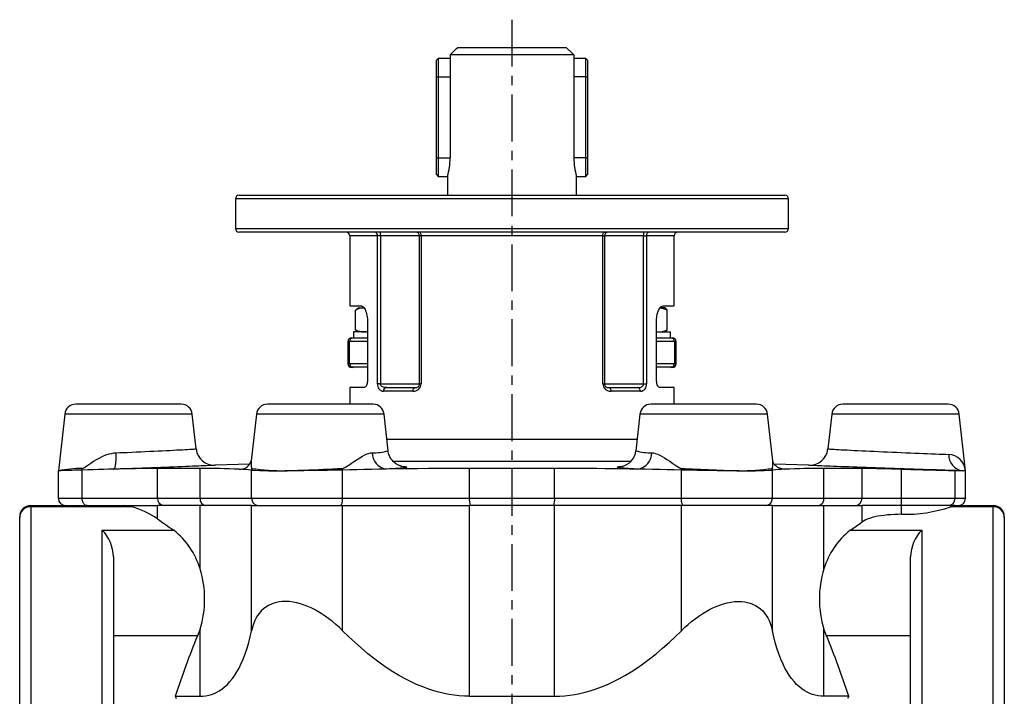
# Model space of a CAD drawing. Extents: x -225 to 398, y -39 to 781.
# Tile 3 of 4: x -218 to 49, y 597 to 781. Entities that reach past the tile are written whole.
import ezdxf

# ---------------------------------------------------------------- set-up
doc = ezdxf.new("R2010")
doc.units = 0
doc.linetypes.add('CENTERX2', pattern=[20.32, 12.7, -2.54, 2.54, -2.54])
doc.layers.get('0').update_dxf_attribs({"linetype": 'CONTINUOUS'})
doc.layers.add('FORMAT', color=7, linetype='CONTINUOUS')

msp = doc.modelspace()

# ---------------------------------------------------------------- linework, layer by layer
at = {"color": 7, "linetype": 'CONTINUOUS'}
for p, q in [((-98.75, 773.37), (-69.41, 773.37)), ((-104.08, 770.37), (-104.58, 769.87)), ((-104.58, 765.37), (-104.58, 769.87)), ((-100.85, 770.37), (-104.08, 770.37)), ((-104.08, 770.37), (-104.08, 765.37)), ((-67.31, 771.37), (-100.85, 771.37)), ((-100.85, 771.37), (-100.85, 765.37)), ((-67.31, 771.37), (-67.31, 765.37)), ((-64.08, 770.37), (-67.31, 770.37)), ((-63.58, 769.87), (-64.08, 770.37)), ((-64.08, 765.37), (-64.08, 770.37)), ((-63.58, 769.87), (-63.58, 765.37)), ((-104.58, 743.37), (-104.58, 765.37)), ((-104.08, 765.37), (-104.08, 743.37)), ((-100.85, 765.37), (-100.85, 743.37)), ((-67.31, 765.37), (-67.31, 743.37)), ((-64.08, 743.37), (-64.08, 765.37)), ((-63.58, 765.37), (-63.58, 743.37)), ((-104.58, 738.87), (-104.58, 743.37)), ((-104.08, 743.37), (-104.08, 738.37)), ((-64.08, 738.37), (-64.08, 743.37)), ((-63.58, 743.37), (-63.58, 738.87)), ((-104.58, 738.87), (-104.08, 738.37)), ((-104.08, 738.37), (-101.58, 738.37)), ((-101.58, 738.37), (-101.58, 733.25)), ((-66.58, 733.25), (-66.58, 738.37)), ((-66.58, 738.37), (-64.08, 738.37)), ((-64.08, 738.37), (-63.58, 738.87)), ((-159.08, 732.25), (-159.08, 724.25)), ((-158.08, 733.25), (-10.08, 733.25)), ((-9.08, 724.25), (-9.08, 732.25)), ((-10.08, 723.25), (-158.08, 723.25)), ((-128.08, 722.25), (-128.08, 703.25)), ((-40.08, 703.25), (-40.08, 722.25)), ((-128.08, 703.25), (-125.06, 703.25)), ((-125.58, 702.67), (-126.15, 702.34)), ((-125.58, 702.67), (-124.28, 702.67)), ((-124.19, 702.66), (-124.28, 702.67)), ((-124.28, 702.67), (-124.2, 702.67)), ((-42.58, 702.67), (-43.94, 702.67)), ((-43.09, 703.25), (-40.08, 703.25)), ((-42.45, 702.59), (-42.58, 702.67)), ((-126.53, 696.75), (-126.53, 702.09)), ((-41.97, 696.75), (-41.97, 702.09)), ((-123.27, 699.25), (-123.27, 683.07)), ((-44.88, 683.07), (-44.88, 699.25)), ((-127.58, 694.57), (-127.16, 694.57)), ((-127.16, 694.57), (-123.27, 694.57)), ((-127.08, 696.17), (-127.08, 694.57)), ((-123.27, 696.17), (-127.08, 696.17)), ((-126.15, 696.49), (-125.58, 696.17)), ((-44.88, 696.17), (-41.08, 696.17)), ((-44.88, 694.57), (-40.99, 694.57)), ((-42.58, 696.17), (-42.44, 696.24)), ((-41.08, 694.57), (-41.08, 696.17)), ((-40.99, 694.57), (-40.58, 694.57)), ((-128.58, 693.57), (-128.58, 687.57)), ((-39.58, 687.57), (-39.58, 693.57)), ((-127.16, 686.57), (-127.58, 686.57)), ((-123.27, 686.57), (-127.16, 686.57)), ((-40.99, 686.57), (-44.88, 686.57)), ((-40.58, 686.57), (-40.99, 686.57)), ((-128.08, 681.07), (-128.08, 676.57)), ((-124.23, 681.07), (-128.08, 681.07)), ((-118.12, 681.07), (-110.34, 681.07)), ((-57.81, 681.07), (-50.03, 681.07)), ((-40.08, 681.07), (-43.93, 681.07)), ((-40.08, 676.57), (-40.08, 681.07)), ((-173.76, 676.57), (-202.39, 676.57)), ((-121.76, 676.57), (-150.39, 676.57)), ((-17.76, 676.57), (-46.39, 676.57)), ((34.24, 676.57), (5.61, 676.57)), ((-205.37, 673.9), (-207.08, 658.5)), ((-169.73, 664.44), (-170.78, 673.9)), ((-153.37, 673.9), (-154.78, 661.16)), ((-117.68, 663.95), (-118.78, 673.9)), ((-49.37, 673.9), (-50.47, 663.95)), ((-13.37, 661.16), (-14.78, 673.9)), ((2.63, 673.9), (1.58, 664.44)), ((38.92, 658.5), (37.22, 673.9)), ((-155.19, 660.32), (-164.59, 659.99)), ((-51.83, 661.05), (-116.33, 661.05)), ((-13.37, 661.16), (-13.37, 661.17)), ((-3.56, 659.99), (-12.97, 660.32)), ((-207.08, 651.07), (-207.08, 658.5)), ((-168.68, 659.13), (-180.24, 659.13)), ((-72.52, 659.13), (-95.63, 659.13)), ((-10.49, 658.96), (-10.52, 658.97)), ((10.85, 659.13), (0.52, 659.13)), ((38.04, 658.5), (36.1, 658.5)), ((38.92, 658.5), (38.04, 658.5)), ((38.92, 651.07), (38.92, 658.5)), ((-214.58, 649.07), (-189.3, 649.07)), ((-189.3, 649.07), (-180.24, 649.07)), ((-168.68, 649.07), (-180.24, 649.07)), ((-154.7, 649.07), (-168.68, 649.07)), ((-154.7, 649.07), (-130, 649.07)), ((-130, 649.07), (-95.63, 649.07)), ((-72.52, 649.07), (-95.63, 649.07)), ((-38.15, 649.07), (-72.52, 649.07)), ((-13.45, 649.07), (-38.15, 649.07)), ((-13.45, 649.07), (0.52, 649.07)), ((0.52, 649.07), (10.85, 649.07)), ((21.59, 649.07), (10.85, 649.07)), ((36.01, 649.07), (21.59, 649.07)), ((36.01, 649.07), (46.42, 649.07)), ((-217.58, 645.8), (-217.58, 646.07)), ((-217.58, 369.87), (-217.58, 645.8)), ((49.42, 646.07), (49.42, 645.8)), ((49.42, 645.8), (49.42, 369.87)), ((-192.18, 635.14), (-192.18, 394.89)), ((24.02, 394.89), (24.02, 635.14)), ((-175.41, 597.36), (-175.1, 596.71)), ((-175.41, 597.36), (-168.68, 597.36)), ((-95.63, 597.36), (-72.52, 597.36)), ((7.25, 597.36), (0.52, 597.36)), ((7.25, 597.36), (6.94, 596.71))]:
    msp.add_line(p, q, dxfattribs=at)
at = {"color": 8, "linetype": 'CONTINUOUS'}
for p, q in [((-104.58, 765.37), (-104.08, 765.37)), ((-104.08, 765.37), (-100.85, 765.37)), ((-64.08, 765.37), (-67.31, 765.37)), ((-64.08, 765.37), (-63.58, 765.37)), ((-104.58, 743.37), (-104.08, 743.37)), ((-104.08, 743.37), (-100.85, 743.37)), ((-64.08, 743.37), (-67.31, 743.37)), ((-64.08, 743.37), (-63.58, 743.37)), ((-9.08, 732.25), (-159.08, 732.25)), ((-159.08, 724.25), (-9.08, 724.25)), ((-120.54, 722.25), (-128.08, 722.25)), ((-120.54, 682.07), (-120.54, 722.25)), ((-119.74, 722.25), (-120.54, 722.25)), ((-109.15, 722.25), (-119.74, 722.25)), ((-119.74, 722.25), (-119.74, 682.07)), ((-108.71, 722.25), (-109.15, 722.25)), ((-109.15, 682.07), (-109.15, 722.25)), ((-59.45, 722.25), (-108.71, 722.25)), ((-108.71, 722.25), (-108.71, 682.07)), ((-59.45, 682.07), (-59.45, 722.25)), ((-59.45, 722.25), (-59.01, 722.25)), ((-59.01, 722.25), (-59.01, 682.07)), ((-48.41, 722.25), (-59.01, 722.25)), ((-48.41, 682.07), (-48.41, 722.25)), ((-48.41, 722.25), (-47.62, 722.25)), ((-47.62, 722.25), (-47.62, 682.07)), ((-40.08, 722.25), (-47.62, 722.25)), ((-128.13, 693.57), (-128.58, 693.57)), ((-123.27, 693.57), (-128.13, 693.57)), ((-128.13, 687.57), (-128.13, 693.57)), ((-40.02, 693.57), (-44.88, 693.57)), ((-40.02, 693.57), (-40.02, 687.57)), ((-39.58, 693.57), (-40.02, 693.57)), ((-128.58, 687.57), (-128.13, 687.57)), ((-128.13, 687.57), (-123.27, 687.57)), ((-44.88, 687.57), (-40.02, 687.57)), ((-40.02, 687.57), (-39.58, 687.57)), ((-119.74, 682.07), (-120.54, 682.07)), ((-119.74, 682.07), (-109.15, 682.07)), ((-108.71, 682.07), (-109.15, 682.07)), ((-59.45, 682.07), (-59.01, 682.07)), ((-59.01, 682.07), (-48.41, 682.07)), ((-48.41, 682.07), (-47.62, 682.07)), ((-110.96, 680.07), (-118.91, 680.07)), ((-49.24, 680.07), (-57.2, 680.07)), ((-170.78, 673.9), (-205.37, 673.9)), ((-118.78, 673.9), (-153.37, 673.9)), ((-14.78, 673.9), (-49.37, 673.9)), ((37.22, 673.9), (2.63, 673.9)), ((-118.02, 667.05), (-50.13, 667.05)), ((-200.63, 651.07), (-200.63, 658.7)), ((-180.24, 651.07), (-180.24, 659.13)), ((-168.68, 651.07), (-168.68, 659.13)), ((-158.02, 658.94), (-157.68, 658.96)), ((-154.7, 651.07), (-154.7, 658.7)), ((-130, 651.07), (-130, 658.7)), ((-95.63, 651.07), (-95.63, 659.13)), ((-72.52, 651.07), (-72.52, 659.13)), ((-38.15, 651.07), (-38.15, 658.7)), ((-13.45, 651.07), (-13.45, 658.7)), ((-10.67, 658.99), (-10.13, 658.94)), ((0.52, 651.07), (0.52, 659.13)), ((10.85, 651.07), (10.85, 659.13)), ((21.59, 651.07), (21.59, 658.88)), ((36.1, 651.07), (36.1, 658.5)), ((-214.58, 649.07), (-214.58, 648.74)), ((-207.08, 651.07), (-200.63, 651.07)), ((-200.63, 651.07), (-180.24, 651.07)), ((-180.24, 651.07), (-168.68, 651.07)), ((-180.24, 645.48), (-180.24, 649.07)), ((-168.68, 651.07), (-154.7, 651.07)), ((-168.68, 631.88), (-168.68, 649.07)), ((-154.7, 651.07), (-130, 651.07)), ((-154.7, 615.1), (-154.7, 649.07)), ((-130, 651.07), (-95.63, 651.07)), ((-130, 615.1), (-130, 649.07)), ((-95.63, 651.07), (-72.52, 651.07)), ((-95.63, 597.36), (-95.63, 649.07)), ((-72.52, 651.07), (-38.15, 651.07)), ((-72.52, 597.36), (-72.52, 649.07)), ((-38.15, 651.07), (-13.45, 651.07)), ((-38.15, 615.1), (-38.15, 649.07)), ((-13.45, 651.07), (0.52, 651.07)), ((-13.45, 615.1), (-13.45, 649.07)), ((0.52, 651.07), (10.85, 651.07)), ((0.52, 631.88), (0.52, 649.07)), ((10.85, 651.07), (21.59, 651.07)), ((10.85, 644.62), (10.85, 649.07)), ((21.59, 651.07), (36.1, 651.07)), ((21.59, 646.71), (21.59, 649.07)), ((36.1, 651.07), (38.92, 651.07)), ((46.42, 648.74), (46.42, 649.07)), ((-214.58, 648.74), (-214.58, 366.87)), ((-187.09, 648.74), (-214.58, 648.74)), ((46.42, 648.74), (34.87, 648.74)), ((46.42, 366.87), (46.42, 648.74)), ((-195.18, 642.39), (-175.8, 642.39)), ((-195.18, 392.43), (-195.18, 642.39)), ((7.65, 642.39), (27.02, 642.39)), ((27.02, 642.39), (27.02, 392.43)), ((-168.68, 597.36), (-168.68, 615.56)), ((0.52, 597.36), (0.52, 615.56)), ((-169.36, 613.72), (-192.18, 613.72)), ((24.02, 613.72), (1.21, 613.72))]:
    msp.add_line(p, q, dxfattribs=at)
at = {"color": 7, "linetype": 'CONTINUOUS', "flags": 128}
for points in [[(-100.85, 771.37), (-99.09, 773.04), (-98.75, 773.37)], [(-67.31, 771.37), (-67.75, 771.79), (-69.41, 773.37)], [(-126.53, 702.09), (-126.18, 702.32), (-126.14, 702.34)], [(-125.06, 703.25), (-124.87, 703.22), (-124.68, 703.13), (-124.48, 702.99), (-124.29, 702.79), (-124.1, 702.53), (-123.92, 702.23), (-123.76, 701.89), (-123.62, 701.5), (-123.49, 701.07), (-123.4, 700.66), (-123.33, 700.21), (-123.28, 699.76), (-123.27, 699.25)], [(-44.88, 699.25), (-44.87, 699.66), (-44.84, 700.07), (-44.79, 700.47), (-44.67, 701.03), (-44.52, 701.55), (-44.33, 702.03), (-44.11, 702.44), (-43.94, 702.69), (-43.77, 702.9), (-43.59, 703.05), (-43.34, 703.2), (-43.09, 703.25)], [(-126.14, 696.5), (-126.16, 696.5), (-126.53, 696.75)], [(-44.88, 696.17), (-44.84, 696.17), (-44.79, 696.17)], [(-123.27, 683.07), (-123.28, 682.76), (-123.32, 682.46), (-123.37, 682.17), (-123.45, 681.92), (-123.55, 681.68), (-123.66, 681.47), (-123.8, 681.3), (-123.94, 681.17), (-124.08, 681.09), (-124.23, 681.07)], [(-43.93, 681.07), (-44.09, 681.1), (-44.26, 681.2), (-44.41, 681.37), (-44.56, 681.59), (-44.68, 681.86), (-44.78, 682.18), (-44.84, 682.5), (-44.88, 682.84), (-44.88, 683.07)], [(-113.92, 659.71), (-113.92, 659.71), (-113.93, 659.71), (-113.96, 659.71), (-114.01, 659.72), (-114.07, 659.74), (-114.15, 659.75), (-114.24, 659.78), (-114.34, 659.81), (-114.45, 659.85), (-114.58, 659.9), (-114.73, 659.95), (-114.88, 660.02), (-115.06, 660.11), (-115.24, 660.21), (-115.44, 660.33), (-115.65, 660.47), (-115.86, 660.63), (-116.08, 660.82), (-116.3, 661.03), (-116.51, 661.25), (-116.7, 661.5), (-116.89, 661.76), (-117.06, 662.04), (-117.21, 662.33), (-117.34, 662.62), (-117.46, 662.93), (-117.56, 663.28), (-117.63, 663.63), (-117.68, 663.95)], [(-10.52, 658.97), (-10.62, 658.98), (-10.91, 659.03), (-11.19, 659.1), (-11.46, 659.2), (-11.72, 659.3), (-11.96, 659.43), (-12.18, 659.57), (-12.38, 659.72), (-12.57, 659.88), (-12.67, 659.97), (-12.76, 660.07), (-12.91, 660.24), (-13.03, 660.4), (-13.13, 660.55), (-13.2, 660.69), (-13.26, 660.81), (-13.3, 660.92), (-13.33, 661.01), (-13.35, 661.08), (-13.36, 661.13), (-13.37, 661.16), (-13.37, 661.17), (-13.37, 661.17)], [(-200.63, 658.7), (-201.4, 658.68), (-202.13, 658.65), (-202.82, 658.63), (-203.48, 658.61), (-204.09, 658.59), (-204.64, 658.58), (-205.13, 658.56), (-205.57, 658.55), (-205.95, 658.54), (-206.29, 658.53), (-206.57, 658.52), (-206.79, 658.51), (-206.91, 658.51), (-207, 658.51), (-207.06, 658.51), (-207.08, 658.5)], [(-192.1, 658.94), (-193.45, 658.91), (-194.84, 658.87), (-196.23, 658.83), (-197.66, 658.79), (-199.13, 658.75), (-200.63, 658.7)], [(-157.68, 658.96), (-157.66, 658.96), (-157.66, 658.96)], [(-130, 658.7), (-131.01, 658.68), (-132.03, 658.65), (-133.07, 658.63), (-134.14, 658.61), (-135.22, 658.59), (-136.3, 658.58), (-137.36, 658.56), (-138.4, 658.55), (-139.45, 658.54), (-140.51, 658.53), (-141.55, 658.52), (-142.58, 658.51), (-143.35, 658.51), (-144.1, 658.51), (-144.85, 658.51), (-145.58, 658.5)], [(-118.16, 658.94), (-120.19, 658.91), (-122.22, 658.87), (-124.18, 658.83), (-126.14, 658.79), (-128.08, 658.75), (-130, 658.7)], [(-95.63, 659.13), (-98.42, 659.13), (-101.21, 659.12), (-104.01, 659.11), (-106.81, 659.09), (-109.66, 659.06), (-112.5, 659.03), (-115.34, 658.99), (-118.16, 658.94)], [(-49.99, 658.94), (-52.18, 658.98), (-54.38, 659.01), (-56.58, 659.04), (-58.79, 659.06), (-61.03, 659.08), (-63.27, 659.1), (-65.51, 659.11), (-67.76, 659.12), (-70.14, 659.13), (-72.52, 659.13)], [(-38.15, 658.7), (-40.08, 658.75), (-42.03, 658.79), (-44, 658.83), (-45.98, 658.87), (-47.98, 658.91), (-49.99, 658.94)], [(-22.58, 658.5), (-23.25, 658.51), (-23.94, 658.51), (-24.65, 658.51), (-25.37, 658.51), (-26.37, 658.52), (-27.38, 658.53), (-28.41, 658.53), (-29.47, 658.55), (-30.55, 658.56), (-31.63, 658.57), (-32.72, 658.59), (-33.8, 658.61), (-34.88, 658.63), (-35.99, 658.65), (-37.08, 658.67), (-38.15, 658.7)], [(25.04, 658.89), (25.37, 658.88), (25.62, 658.87), (25.8, 658.86), (25.9, 658.85), (25.92, 658.84), (25.85, 658.84), (25.69, 658.84), (25.46, 658.85), (25.16, 658.85), (24.79, 658.86), (24.37, 658.87), (23.91, 658.89), (23.42, 658.9), (22.92, 658.92), (22.41, 658.94), (21.92, 658.95), (21.46, 658.97), (21.04, 658.99), (20.68, 659), (20.38, 659.02), (20.15, 659.03), (19.99, 659.04), (19.93, 659.05), (19.94, 659.05), (20.05, 659.05), (20.23, 659.05), (20.49, 659.04), (20.82, 659.04), (21.21, 659.02), (21.64, 659.01), (22.12, 659), (22.62, 658.98), (23.12, 658.96), (23.62, 658.95), (24.1, 658.93), (24.55, 658.91), (24.8, 658.9), (25.04, 658.89)], [(36.1, 658.5), (35.85, 658.51), (35.54, 658.51), (35.16, 658.51), (34.72, 658.52), (34.22, 658.53), (33.66, 658.54), (33.05, 658.56), (32.38, 658.57), (31.66, 658.59), (30.9, 658.61), (30.09, 658.63), (29.25, 658.65), (28.36, 658.67), (27.45, 658.7), (26.51, 658.73), (25.32, 658.76), (24.09, 658.8), (22.84, 658.84), (21.59, 658.88)], [(21.59, 646.71), (20.61, 646.69), (19.63, 646.66), (18.67, 646.6), (17.74, 646.52), (16.83, 646.42), (15.96, 646.29), (15.12, 646.15), (14.34, 645.98), (13.59, 645.79), (12.9, 645.58), (12.27, 645.36), (11.71, 645.11), (11.25, 644.87), (10.85, 644.62)], [(-130, 615.1), (-130.89, 615.96), (-131.81, 616.79), (-132.76, 617.6), (-133.75, 618.37), (-134.77, 619.11), (-135.82, 619.8), (-136.7, 620.34), (-137.61, 620.84), (-138.54, 621.3), (-139.47, 621.72), (-140.42, 622.09), (-141.41, 622.41), (-142.41, 622.68), (-143.41, 622.88), (-144.38, 623.01), (-144.98, 623.05), (-145.58, 623.07), (-146.39, 623.04), (-147.17, 622.95), (-147.93, 622.81), (-148.65, 622.61), (-149.32, 622.36), (-150.1, 621.99), (-150.82, 621.55), (-151.47, 621.05), (-152.06, 620.49), (-152.58, 619.9), (-153.05, 619.26), (-153.46, 618.59), (-153.81, 617.88), (-154.12, 617.14), (-154.38, 616.38), (-154.55, 615.75), (-154.7, 615.1)], [(-38.15, 615.1), (-37.27, 615.96), (-36.35, 616.79), (-35.39, 617.6), (-34.41, 618.37), (-33.39, 619.11), (-32.34, 619.8), (-31.45, 620.34), (-30.54, 620.84), (-29.62, 621.3), (-28.68, 621.72), (-27.73, 622.09), (-26.74, 622.41), (-25.74, 622.68), (-24.75, 622.88), (-23.77, 623.01), (-23.17, 623.05), (-22.58, 623.07), (-21.77, 623.04), (-20.98, 622.95), (-20.23, 622.81), (-19.51, 622.61), (-18.83, 622.36), (-18.05, 621.99), (-17.33, 621.55), (-16.68, 621.05), (-16.09, 620.49), (-15.57, 619.9), (-15.11, 619.26), (-14.7, 618.59), (-14.34, 617.88), (-14.03, 617.14), (-13.77, 616.38), (-13.6, 615.75), (-13.45, 615.1)], [(-168.68, 615.56), (-169, 614.63), (-169.36, 613.72)], [(-168.68, 597.36), (-167.87, 597.39), (-167.09, 597.48), (-166.32, 597.63), (-165.58, 597.83), (-164.85, 598.1), (-164.13, 598.43), (-163.45, 598.81), (-162.79, 599.25), (-162, 599.87), (-161.26, 600.56), (-160.55, 601.32), (-159.89, 602.14), (-159.25, 603.04), (-158.66, 603.99), (-158.1, 604.99), (-157.58, 606.03), (-156.98, 607.42), (-156.43, 608.86), (-155.93, 610.35), (-155.47, 611.89), (-155.07, 613.48), (-154.7, 615.1)], [(-95.63, 597.36), (-97, 597.39), (-98.37, 597.48), (-99.74, 597.63), (-101.1, 597.83), (-102.5, 598.1), (-103.88, 598.43), (-105.26, 598.81), (-106.61, 599.25), (-108.3, 599.87), (-109.97, 600.56), (-111.6, 601.32), (-113.2, 602.14), (-114.81, 603.04), (-116.39, 603.99), (-117.93, 604.99), (-119.44, 606.03), (-121.31, 607.42), (-123.13, 608.86), (-124.91, 610.35), (-126.65, 611.89), (-128.35, 613.48), (-130, 615.1)], [(-72.52, 597.36), (-71.15, 597.39), (-69.78, 597.48), (-68.41, 597.63), (-67.05, 597.83), (-65.66, 598.1), (-64.27, 598.43), (-62.9, 598.81), (-61.54, 599.25), (-59.85, 599.87), (-58.18, 600.56), (-56.55, 601.32), (-54.95, 602.14), (-53.34, 603.04), (-51.77, 603.99), (-50.22, 604.99), (-48.72, 606.03), (-46.84, 607.42), (-45.02, 608.86), (-43.25, 610.35), (-41.5, 611.89), (-39.8, 613.48), (-38.15, 615.1)], [(0.52, 597.36), (-0.28, 597.39), (-1.07, 597.48), (-1.83, 597.63), (-2.57, 597.83), (-3.31, 598.1), (-4.02, 598.43), (-4.7, 598.81), (-5.36, 599.25), (-6.15, 599.87), (-6.9, 600.56), (-7.6, 601.32), (-8.26, 602.14), (-8.9, 603.04), (-9.5, 603.99), (-10.05, 604.99), (-10.57, 606.03), (-11.18, 607.42), (-11.73, 608.86), (-12.23, 610.35), (-12.68, 611.89), (-13.09, 613.48), (-13.45, 615.1)], [(1.21, 613.72), (0.85, 614.62), (0.52, 615.56)]]:
    msp.add_lwpolyline(points, dxfattribs=at)
at = {"color": 8, "linetype": 'CONTINUOUS', "flags": 128}
for points in [[(-108.71, 722.25), (-108.71, 722.42), (-108.74, 722.59), (-108.78, 722.75), (-108.84, 722.89), (-108.91, 723.01), (-108.99, 723.11), (-109.07, 723.19), (-109.17, 723.23), (-109.27, 723.25)], [(-59.45, 722.25), (-59.44, 722.42), (-59.41, 722.59), (-59.37, 722.75), (-59.32, 722.89), (-59.25, 723.01), (-59.17, 723.11), (-59.08, 723.19), (-58.98, 723.23), (-58.89, 723.25)], [(-118.12, 681.07), (-118.54, 681.09), (-118.95, 681.17), (-119.15, 681.25), (-119.35, 681.36), (-119.48, 681.47), (-119.6, 681.61), (-119.7, 681.81), (-119.73, 681.92), (-119.74, 682.07)], [(-110.96, 680.07), (-110.95, 680.24), (-110.92, 680.41), (-110.87, 680.57), (-110.81, 680.71), (-110.74, 680.83), (-110.65, 680.93), (-110.55, 681.01), (-110.45, 681.05), (-110.34, 681.07)], [(-57.2, 680.07), (-57.21, 680.24), (-57.23, 680.41), (-57.28, 680.57), (-57.34, 680.71), (-57.42, 680.83), (-57.5, 680.93), (-57.6, 681.01), (-57.7, 681.05), (-57.81, 681.07)], [(-50.03, 681.07), (-49.68, 681.08), (-49.32, 681.14), (-49.09, 681.22), (-48.86, 681.33), (-48.73, 681.42), (-48.61, 681.54), (-48.53, 681.65), (-48.46, 681.79), (-48.44, 681.83), (-48.41, 682.07)], [(-200.6, 659.16), (-200.36, 659.21), (-200.03, 659.37), (-199.71, 659.58), (-199.4, 659.81), (-199.08, 660.04), (-198.32, 660.58), (-197.53, 661.1), (-196.72, 661.6), (-195.87, 662.06), (-195.04, 662.45), (-194.18, 662.8), (-193.29, 663.08), (-192.67, 663.23), (-192.03, 663.33), (-191.38, 663.39)], [(-192.1, 658.94), (-192.04, 658.96), (-191.97, 659.01), (-191.91, 659.09), (-191.85, 659.19), (-191.79, 659.33), (-191.73, 659.48), (-191.68, 659.67), (-191.63, 659.88), (-191.59, 660.11), (-191.55, 660.37), (-191.51, 660.65), (-191.48, 660.94), (-191.45, 661.25), (-191.42, 661.58), (-191.41, 661.92), (-191.39, 662.28), (-191.38, 662.64), (-191.38, 663.01), (-191.38, 663.39)], [(-191.38, 663.39), (-190.41, 663.43), (-189.42, 663.47), (-188.43, 663.51), (-187.19, 663.57), (-185.95, 663.62), (-184.72, 663.68), (-183.51, 663.73), (-182.32, 663.79), (-181.16, 663.84), (-180.02, 663.9), (-178.92, 663.95), (-177.87, 664), (-176.86, 664.05), (-175.91, 664.1), (-175.01, 664.15), (-174.17, 664.19), (-173.39, 664.23), (-172.68, 664.27), (-172.05, 664.31), (-171.48, 664.34), (-170.99, 664.36), (-170.58, 664.39), (-170.25, 664.41), (-170, 664.42), (-169.83, 664.43), (-169.75, 664.43), (-169.74, 664.43)], [(-130.05, 659.16), (-129.75, 659.21), (-129.37, 659.37), (-129.02, 659.58), (-128.68, 659.81), (-128.35, 660.04), (-127.58, 660.58), (-126.82, 661.1), (-126.08, 661.6), (-125.34, 662.06), (-124.66, 662.45), (-123.98, 662.8), (-123.32, 663.08), (-122.87, 663.23), (-122.43, 663.33), (-122, 663.39)], [(-46.15, 663.39), (-45.72, 663.33), (-45.28, 663.23), (-44.66, 663.02), (-44.03, 662.73), (-43.39, 662.4), (-42.74, 662.02), (-42.09, 661.61), (-41.3, 661.07), (-40.5, 660.49), (-39.67, 659.92), (-38.79, 659.39), (-38.53, 659.26), (-38.26, 659.18), (-38.11, 659.16)], [(1.59, 664.43), (1.59, 664.43), (1.67, 664.43), (1.84, 664.42), (2.09, 664.41), (2.42, 664.39), (2.83, 664.36), (3.31, 664.34), (3.87, 664.31), (4.51, 664.27), (5.22, 664.23), (6, 664.19), (6.83, 664.15), (7.73, 664.1), (8.69, 664.05), (9.69, 664), (10.75, 663.95), (11.84, 663.9), (12.97, 663.84), (14.13, 663.79), (15.33, 663.73), (16.54, 663.68), (17.77, 663.62), (19, 663.57), (20.25, 663.52), (21.49, 663.46), (22.73, 663.41), (23.95, 663.36), (25.15, 663.31), (26.34, 663.26), (27.49, 663.22), (28.62, 663.17), (29.69, 663.13), (30.73, 663.09), (31.72, 663.05), (32.65, 663.02), (33.53, 662.98), (34.34, 662.95)], [(-164.59, 659.99), (-164.59, 659.99), (-164.64, 659.99), (-164.77, 659.98), (-164.97, 659.97), (-165.24, 659.96), (-165.58, 659.94), (-165.99, 659.93), (-166.47, 659.9), (-167.03, 659.88), (-167.65, 659.85), (-168.35, 659.82), (-169.08, 659.79), (-169.87, 659.76), (-170.72, 659.72), (-171.65, 659.69), (-172.63, 659.65), (-173.66, 659.61), (-174.71, 659.56), (-175.8, 659.52), (-176.92, 659.48), (-178.12, 659.43), (-179.34, 659.39), (-180.59, 659.34), (-181.83, 659.3), (-183.1, 659.25), (-184.37, 659.21), (-185.69, 659.16), (-187.03, 659.11), (-188.36, 659.07), (-189.3, 659.04), (-190.23, 659), (-191.17, 658.97), (-192.1, 658.94)], [(-114.16, 659.76), (-114.03, 659.75), (-113.63, 659.71), (-113.29, 659.68), (-113.02, 659.64), (-112.83, 659.59), (-112.71, 659.55), (-112.66, 659.51), (-112.69, 659.47), (-112.79, 659.42), (-112.96, 659.38), (-113.21, 659.33), (-113.53, 659.28), (-113.92, 659.24), (-114.42, 659.19), (-115.02, 659.14), (-115.69, 659.09), (-116.44, 659.04), (-117.27, 658.99), (-118.16, 658.94)], [(-49.99, 658.94), (-50.91, 658.99), (-51.76, 659.04), (-52.52, 659.09), (-53.21, 659.14), (-53.74, 659.19), (-54.2, 659.23), (-54.6, 659.28), (-54.92, 659.33), (-55.18, 659.37), (-55.36, 659.42), (-55.46, 659.46), (-55.49, 659.51), (-55.45, 659.55), (-55.34, 659.59), (-55.15, 659.63), (-54.89, 659.67), (-54.56, 659.71), (-54.15, 659.75), (-53.99, 659.76)], [(38.04, 658.5), (37.2, 658.53), (36.3, 658.56), (35.36, 658.58), (34.33, 658.62), (33.26, 658.65), (32.15, 658.68), (31.03, 658.72), (29.87, 658.75), (28.68, 658.79), (27.43, 658.83), (26.16, 658.87), (24.87, 658.91), (23.59, 658.95), (22.31, 659), (21.01, 659.04), (19.68, 659.09), (18.34, 659.13), (17.02, 659.18), (15.73, 659.22), (14.46, 659.27), (13.21, 659.31), (11.94, 659.36), (10.7, 659.41), (9.48, 659.45), (8.34, 659.5), (7.23, 659.54), (6.15, 659.58), (5.09, 659.62), (4.08, 659.66), (3.12, 659.7), (2.24, 659.74), (1.41, 659.77), (0.64, 659.8), (-0.09, 659.84), (-0.76, 659.86), (-1.36, 659.89), (-1.88, 659.91), (-2.33, 659.93), (-2.71, 659.95), (-3.03, 659.96), (-3.28, 659.98), (-3.45, 659.98), (-3.54, 659.99), (-3.56, 659.99)], [(-158.02, 658.94), (-157.56, 658.98), (-157.44, 658.99)], [(-145.58, 658.5), (-145.04, 658.52), (-144.33, 658.55), (-143.61, 658.57), (-142.87, 658.6), (-142.13, 658.63), (-141.14, 658.66), (-140.14, 658.7), (-139.13, 658.74), (-137.86, 658.79), (-136.59, 658.84), (-135.31, 658.9), (-134.03, 658.96), (-132.77, 659.02), (-131.4, 659.09), (-130.05, 659.16)], [(-38.11, 659.16), (-37.13, 659.11), (-36.15, 659.06), (-35.09, 659), (-34.02, 658.95), (-32.95, 658.91), (-31.87, 658.86), (-30.8, 658.81), (-29.73, 658.77), (-28.7, 658.73), (-27.68, 658.69), (-26.75, 658.65), (-25.83, 658.62), (-25.05, 658.59), (-24.29, 658.56), (-23.11, 658.52), (-22.58, 658.5)], [(-10.13, 658.94), (-10.49, 658.96), (-10.49, 658.96)], [(-199.31, 649.07), (-199.47, 649.08), (-199.63, 649.12), (-199.78, 649.2), (-199.92, 649.3), (-200.06, 649.42), (-200.19, 649.57), (-200.3, 649.74), (-200.4, 649.93), (-200.48, 650.14), (-200.55, 650.36), (-200.59, 650.59), (-200.62, 650.83), (-200.63, 651.07)], [(-130.64, 649.07), (-130.57, 649.08), (-130.49, 649.12), (-130.42, 649.2), (-130.35, 649.3), (-130.28, 649.42), (-130.22, 649.57), (-130.17, 649.74), (-130.12, 649.93), (-130.08, 650.14), (-130.05, 650.36), (-130.02, 650.59), (-130.01, 650.83), (-130, 651.07)], [(-37.51, 649.07), (-37.59, 649.08), (-37.66, 649.12), (-37.74, 649.2), (-37.81, 649.3), (-37.87, 649.42), (-37.93, 649.57), (-37.99, 649.74), (-38.03, 649.93), (-38.07, 650.14), (-38.11, 650.36), (-38.13, 650.59), (-38.14, 650.83), (-38.15, 651.07)]]:
    msp.add_lwpolyline(points, dxfattribs=at)
at = {"color": 7, "linetype": 'CONTINUOUS'}
for centre, radius, start, end in [((-119.26, 743.5), 18.41, 343.8204, 359.585), ((-48.89, 743.5), 18.41, 180.415, 196.1796), ((-158.08, 732.25), 1, 90, 180), ((-10.08, 732.25), 1, 0, 90), ((-158.08, 724.25), 1, 180, 270), ((-10.08, 724.25), 1, 270, 0), ((-129.08, 722.25), 1, 0, 90), ((-39.08, 722.25), 1, 90, 180), ((-124.15, 697.51), 5.15, 91.4267, 117.4937), ((-45.1, 694.23), 8.46, 68.2424, 82.4621), ((-43.27, 701.32), 1.51, 30.451, 57.0372), ((-127.58, 693.57), 1, 90, 180), ((-124.14, 701.36), 5.19, 242.6085, 268.471), ((-124.26, 699.98), 3.81, 269.7211, 285.0596), ((-44.93, 703.99), 7.83, 271.0333, 292.2307), ((-43.18, 697.43), 1.39, 301.6229, 330.416), ((-40.58, 693.57), 1, 0, 90), ((-127.58, 687.57), 1, 180, 270), ((-40.58, 687.57), 1, 270, 0), ((-202.39, 673.57), 3, 90, 173.6813), ((-173.76, 673.57), 3, 6.3187, 90), ((-150.39, 673.57), 3, 90, 173.6813), ((-121.76, 673.57), 3, 6.3187, 90), ((-46.39, 673.57), 3, 90, 173.6813), ((-17.76, 673.57), 3, 6.3187, 90), ((5.61, 673.57), 3, 90, 173.6813), ((34.24, 673.57), 3, 6.3187, 90), ((-164.76, 664.99), 5, 186.3028, 271.935), ((-55.27, 664.4), 4.81, 282.4918, 354.6316), ((-3.39, 664.99), 5, 268.0641, 353.6809), ((-157.74, 662.05), 3.08, 270.9904, 343.2928), ((-178.31, 168.85), 490.29, 90.2254, 91.6125), ((-167.57, 422.74), 236.39, 87.6848, 90.2685), ((-160.06, 608.52), 50.46, 83.912, 87.688), ((-147.31, 791.16), 132.67, 266.8063, 270.7499), ((-20.79, 788.69), 130.2, 269.2127, 273.231), ((-8.1, 608.57), 50.41, 92.3102, 96.0898), ((-0.56, 421.49), 237.64, 89.7383, 92.3084), ((6.57, 252.13), 407.02, 87.8858, 89.3974), ((-214.58, 646.07), 3, 90, 180), ((-205.08, 651.07), 2, 180, 270), ((-189.25, 641.78), 7.28, 72.6991, 90.345), ((36.35, 645.73), 3.36, 95.7756, 116.2615), ((36.92, 651.07), 2, 270, 0), ((46.42, 646.07), 3, 0, 90), ((-194.19, 624.94), 24.84, 55.815, 73.3794), ((22.52, 685.01), 38.32, 268.599, 288.7906), ((94.67, 1034.55), 476.39, 234.7561, 235.4064), ((-259.29, 1029.46), 470.19, 304.5911, 305.0666), ((-202.88, 634.96), 10.7, 0.9646, 43.9836), ((-188.79, 625.91), 20.98, 16.5061, 51.7444), ((20.47, 626.03), 20.78, 128.0849, 163.6645), ((34.72, 634.96), 10.7, 136.0053, 179.0464), ((-194.54, 623.72), 27.12, 342.4958, 17.5042), ((26.39, 623.72), 27.12, 162.4958, 197.5042), ((41.25, 526.59), 227.92, 157.5245, 161.9098), ((-209.4, 526.59), 227.92, 18.0902, 22.4755)]:
    msp.add_arc(centre, radius, start, end, dxfattribs=at)
at = {"color": 8, "linetype": 'CONTINUOUS'}
for centre, radius, start, end in [((-121.46, 722.32), 0.93, 355.3676, 83.9259), ((-126.45, 722.51), 6.71, 357.7808, 6.3296), ((-110.15, 722.25), 1, 359.9823, 89.9808), ((-58.01, 722.25), 1, 90.0177, 180.0192), ((-41.7, 722.51), 6.71, 173.6704, 182.2192), ((-46.7, 722.33), 0.923, 95.6369, 185.0697), ((-127.15, 693.58), 0.986, 90.9389, 180.8384), ((-41, 693.58), 0.984, 359.0886, 89.1341), ((-127.15, 687.55), 0.984, 179.0886, 269.1341), ((-41, 687.55), 0.986, 270.9389, 0.8384), ((-118.77, 681.84), 1.78, 172.7886, 265.4003), ((-118, 680.16), 0.919, 97.6737, 185.588), ((-110.79, 682.14), 2.08, 265.3536, 357.9319), ((-110.21, 682.12), 1.06, 262.5098, 357.1578), ((-57.35, 682.15), 2.09, 182.3926, 274.322), ((-57.95, 682.11), 1.06, 182.4629, 277.8695), ((-50.15, 680.16), 0.91, 353.8722, 82.8661), ((-49.4, 681.86), 1.8, 275.1072, 6.704), ((-121.62, 677.31), 13.93, 268.4223, 286.4193), ((-117.46, 663.43), 4.54, 180.5489, 261.1179), ((-46.64, 676.49), 13.11, 253.0104, 272.1512), ((-50.69, 663.43), 4.54, 278.8821, 359.4511), ((38.76, 662.86), 4.42, 178.8539, 260.6548), ((34.02, 658.04), 4.92, 5.4052, 86.2858), ((-151.34, 660.41), 3.52, 167.6251, 200.8788), ((-17.12, 660.43), 3.82, 340.4488, 11.014), ((-200.5, 625.65), 33.5, 90.1666, 101.3186), ((-207.96, 659.47), 7.37, 353.9888, 357.5519), ((-159.7, 659.75), 5.1, 348.1507, 353.3517), ((-145.14, 727.75), 69.25, 262.1265, 269.6419), ((-115.02, 660.26), 15.07, 184.2076, 185.951), ((-53.14, 660.26), 15.07, 354.049, 355.7924), ((-23.2, 730.34), 71.84, 270.494, 277.7376), ((-8.46, 659.75), 5.1, 186.6483, 191.8493), ((-178.31, 650.99), 1.92, 177.6656, 267.3013), ((-166.84, 650.9), 1.84, 174.6953, 263.0232), ((-152.72, 651.05), 1.98, 179.4546, 269.4111), ((-90.8, 650.59), 4.86, 174.3321, 198.2311), ((-77.35, 650.59), 4.86, 341.7689, 5.6679), ((-15.43, 651.05), 1.98, 270.5889, 0.5454), ((-1.31, 650.9), 1.84, 276.9768, 5.3047), ((8.94, 650.98), 1.91, 273.1108, 2.6564), ((-32.67, 650.58), 54.26, 358.4008, 0.5129), ((34.12, 651.04), 1.98, 270.6914, 0.6382), ((-214.61, 645.77), 2.97, 89.371, 179.3568), ((46.46, 645.77), 2.97, 0.6432, 90.629)]:
    msp.add_arc(centre, radius, start, end, dxfattribs=at)
at = {"layer": 'FORMAT', "linetype": 'CENTERX2'}
msp.add_line((-84.08, 780.87), (-84.08, 367.87), dxfattribs=at)

doc.saveas('drawing.dxf')
